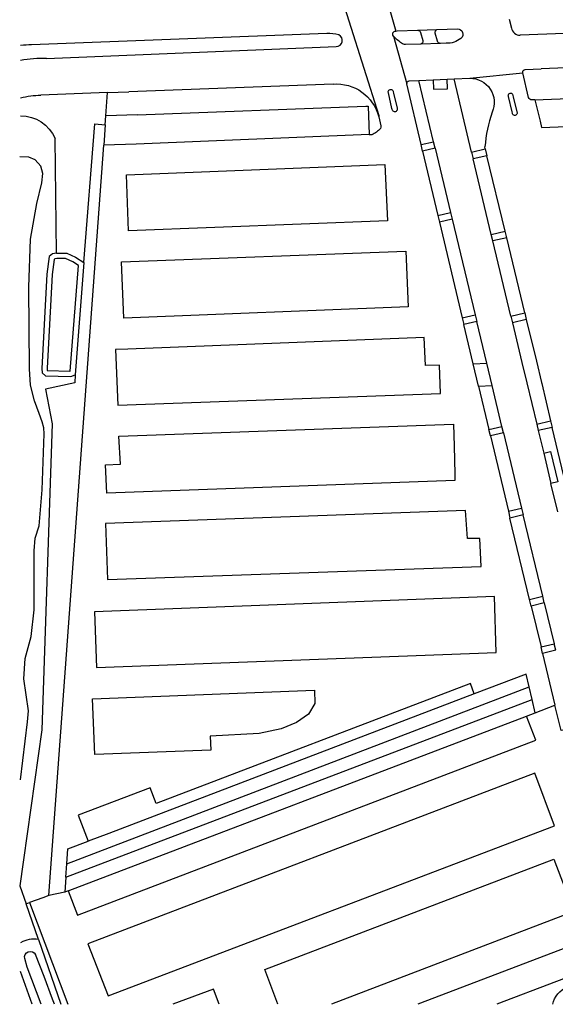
# Model space of a CAD drawing. Header units: metres. Extents: x 256351 to 256908, y 533292 to 533854.
# Tile 1 of 15: x 256352 to 256447, y 533293 to 533468. Entities that reach past the tile are written whole.
import ezdxf

# ---------------------------------------------------------------- set-up
doc = ezdxf.new("R2010")
doc.units = ezdxf.units.M
doc.header["$LTSCALE"] = 0.5
for name, color, linetype in [('G_BTD', 84, 'Continuous'), ('G_OWG', 9, 'Continuous'), ('G_OWT', 111, 'Continuous'), ('G_WGD', 8, 'Continuous'), ('G_WTD', 140, 'Continuous')]:
    doc.layers.add(name, color=color, linetype=linetype)

msp = doc.modelspace()

# ---------------------------------------------------------------- linework, layer by layer
at = {"layer": 'G_BTD'}
for points in [[(256363.391, 533424.914), (256365.298, 533449.61), (256367.179, 533449.462)], [(256353.077, 533310.849), (256353.689, 533311.068)]]:
    msp.add_lwpolyline(points, dxfattribs=at)
msp.add_lwpolyline([(256446.777, 533292.946, -0.2392587), (256449.336, 533296.047)], format="xyb", dxfattribs=at)
at = {"layer": 'G_OWG'}
msp.add_lwpolyline([(256367.295, 533451.053), (256367.597, 533455.191)], dxfattribs=at)
at = {"layer": 'G_OWT'}
for points in [[(256352.12, 533451.024, -0.306619), (256358.235, 533447.002)], [(256355.286, 533304.487, 0.1802466), (256352.12, 533303.902, 0.1802466)]]:
    msp.add_lwpolyline(points, format="xyb", dxfattribs=at)
for points in [[(256358.493, 533426.605), (256358.235, 533447.002)], [(256358.493, 533426.605), (256357.799, 533426.491), (256357.205, 533425.984), (256356.786, 533422.886), (256355.874, 533406.102), (256355.938, 533405.283), (256356.531, 533404.777), (256361.031, 533404.638), (256361.849, 533404.938)], [(256358.493, 533426.605), (256360.314, 533426.628), (256361.893, 533425.913), (256363.391, 533424.914)], [(256363.391, 533424.914), (256361.849, 533404.938)], [(256361.849, 533404.938), (256361.739, 533403.518), (256356.522, 533402.414), (256357.735, 533396.213), (256355.896, 533341.796), (256351.963, 533314.056), (256353.077, 533310.849)], [(256355.286, 533304.487), (256353.077, 533310.849)], [(256355.286, 533304.487), (256359.294, 533292.946)], [(256354.19, 533292.946), (256352.12, 533298.761)]]:
    msp.add_lwpolyline(points, dxfattribs=at)
at = {"layer": 'G_WGD'}
for points in [[(256407.831, 533476.395), (256415.834, 533451.068), (256415.819, 533450.88)], [(256416.561, 533474.259), (256416.558, 533474.229), (256418.845, 533466.129)], [(256439.007, 533468.233), (256439.427, 533466.66)], [(256426.183, 533466.378), (256429.822, 533466.522)], [(256491.357, 533467.316), (256441.004, 533465.409)], [(256406.598, 533465.695), (256354.081, 533463.699)], [(256418.431, 533465.242), (256420.796, 533456.721)], [(256418.845, 533466.129), (256419.119, 533466.151), (256422.747, 533466.256)], [(256422.747, 533466.266), (256426.183, 533466.388)], [(256422.747, 533466.266), (256422.747, 533466.256)], [(256423.269, 533465.864), (256423.657, 533464.426)], [(256426.271, 533464.31), (256425.863, 533465.759)], [(256426.183, 533466.388), (256426.183, 533466.378)], [(256356.741, 533461.256), (256408.269, 533463.387)], [(256423.297, 533463.785), (256420.592, 533463.709)], [(256426.813, 533463.927), (256423.297, 533463.775)], [(256423.297, 533463.775), (256423.297, 533463.785)], [(256427.829, 533463.969), (256426.813, 533463.937)], [(256426.813, 533463.927), (256426.813, 533463.937)], [(256507.599, 533461.905), (256444.711, 533459.424)], [(256429.23, 533457.61), (256432.011, 533457.722)], [(256432.011, 533457.722), (256441.473, 533458.713)], [(256442.487, 533454.328), (256441.473, 533458.713)], [(256441.885, 533459.304), (256444.711, 533459.424)], [(256407.695, 533456.697), (256371.352, 533455.333)], [(256423.349, 533445.937), (256420.796, 533456.721)], [(256421.24, 533457.273), (256422.974, 533457.352)], [(256422.974, 533457.352), (256425.502, 533457.466)], [(256425.598, 533446.418), (256422.974, 533457.352)], [(256425.502, 533457.466), (256425.567, 533455.778), (256428.082, 533455.859), (256428.024, 533457.561)], [(256425.502, 533457.466), (256428.024, 533457.561)], [(256428.024, 533457.561), (256429.23, 533457.61)], [(256432.355, 533444.554), (256429.23, 533457.61)], [(256443.597, 533453.912), (256507.81, 533456.413)], [(256367.597, 533455.191), (256355.72, 533454.739)], [(256367.597, 533455.191), (256371.352, 533455.333)], [(256418.216, 533452.171), (256418.164, 533452.367), (256417.546, 533455.1)], [(256418.412, 533455.327), (256418.471, 533455.091), (256419.086, 533452.404)], [(256439.595, 533451.54), (256439.565, 533451.751), (256438.926, 533454.473)], [(256439.694, 533454.662), (256439.766, 533454.408), (256440.414, 533451.73)], [(256372.94, 533451.22), (256413.532, 533452.734)], [(256413.532, 533452.734), (256413.932, 533452.749), (256414.118, 533447.714)], [(256443.597, 533453.912), (256443.071, 533453.894)], [(256443.597, 533453.912), (256444.519, 533450.106)], [(256367.179, 533449.462), (256367.295, 533451.053)], [(256372.94, 533451.22), (256367.295, 533451.053)], [(256415.819, 533450.88), (256416.218, 533449.237)], [(256444.519, 533450.106), (256444.8, 533448.947), (256509.137, 533451.497)], [(256367.179, 533449.462), (256366.914, 533445.834)], [(256414.118, 533447.714), (256372.691, 533446.002)], [(256414.589, 533447.678), (256414.12, 533447.661), (256414.118, 533447.714)], [(256357.161, 533312.298), (256366.914, 533445.834)], [(256372.691, 533446.002), (256366.914, 533445.834)], [(256423.349, 533445.937), (256425.598, 533446.418)], [(256423.626, 533444.772), (256423.349, 533445.937)], [(256425.873, 533445.272), (256425.598, 533446.418)], [(256434.786, 533445.146), (256434.723, 533445.518)], [(256425.873, 533445.272), (256423.626, 533444.772)], [(256423.626, 533444.772), (256426.357, 533433.287)], [(256425.873, 533445.272), (256428.623, 533433.816)], [(256432.355, 533444.554), (256434.786, 533445.146)], [(256432.355, 533444.554), (256432.636, 533443.383)], [(256435.075, 533443.943), (256432.636, 533443.383)], [(256434.786, 533445.146), (256435.075, 533443.943)], [(256438.311, 533430.487), (256435.075, 533443.943)], [(256416.932, 533442.358), (256417.391, 533432.331), (256371.312, 533430.583), (256370.963, 533440.536), (256416.932, 533442.358)], [(256435.852, 533429.944), (256432.636, 533443.383)], [(256426.357, 533433.287), (256428.623, 533433.816)], [(256426.357, 533433.287), (256426.64, 533432.1)], [(256428.623, 533433.816), (256428.9, 533432.66)], [(256428.9, 533432.66), (256426.64, 533432.1)], [(256426.64, 533432.1), (256430.688, 533415.076)], [(256428.9, 533432.66), (256432.989, 533415.625)], [(256435.852, 533429.944), (256438.311, 533430.487)], [(256436.125, 533428.802), (256435.852, 533429.944)], [(256438.589, 533429.335), (256438.311, 533430.487)], [(256438.589, 533429.335), (256436.125, 533428.802)], [(256439.336, 533415.388), (256436.125, 533428.802)], [(256441.803, 533415.969), (256438.589, 533429.335)], [(256370.479, 533415.011), (256370.041, 533425.036), (256420.642, 533426.931), (256421.071, 533417.023), (256370.479, 533415.011)], [(256439.336, 533415.388), (256441.803, 533415.969)], [(256441.803, 533415.969), (256442.081, 533414.813)], [(256430.688, 533415.076), (256432.989, 533415.625)], [(256430.688, 533415.076), (256430.969, 533413.895)], [(256433.269, 533414.459), (256430.969, 533413.895)], [(256432.989, 533415.625), (256433.269, 533414.459)], [(256435.06, 533406.998), (256433.269, 533414.459)], [(256439.336, 533415.388), (256439.616, 533414.215)], [(256442.081, 533414.813), (256439.616, 533414.215)], [(256439.616, 533414.215), (256441.305, 533407.16), (256442.169, 533403.55), (256443.935, 533396.172)], [(256442.081, 533414.813), (256443.865, 533407.397), (256444.775, 533403.602), (256444.82, 533403.415), (256446.411, 533396.781)], [(256432.627, 533406.926), (256430.969, 533413.895)], [(256424.139, 533406.601), (256423.922, 533411.595), (256371.176, 533409.532), (256369.009, 533409.447), (256369.406, 533399.567), (256426.828, 533401.646), (256426.61, 533406.695), (256424.139, 533406.601)], [(256432.627, 533406.926), (256435.06, 533406.998)], [(256433.578, 533402.927), (256432.627, 533406.926)], [(256436, 533403.082), (256435.06, 533406.998)], [(256433.578, 533402.927), (256436, 533403.082)], [(256433.578, 533402.927), (256435.416, 533395.246)], [(256437.751, 533395.785), (256436, 533403.082)], [(256443.935, 533396.172), (256446.411, 533396.781)], [(256446.411, 533396.781), (256446.694, 533395.598)], [(256367.241, 533388.938), (256369.915, 533389.067), (256369.607, 533394.011), (256429.101, 533396.164), (256429.242, 533392.269), (256429.348, 533387.311), (256429.39, 533386.14), (256367.429, 533383.897), (256367.241, 533388.938)], [(256435.416, 533395.246), (256437.751, 533395.785)], [(256435.693, 533394.086), (256435.416, 533395.246)], [(256438.033, 533394.611), (256437.751, 533395.785)], [(256443.935, 533396.172), (256444.208, 533395.031)], [(256446.694, 533395.598), (256444.208, 533395.031)], [(256444.208, 533395.031), (256445.175, 533390.99)], [(256450.146, 533381.204), (256446.694, 533395.598)], [(256438.033, 533394.611), (256435.693, 533394.086)], [(256435.693, 533394.086), (256438.884, 533380.683)], [(256438.033, 533394.611), (256441.251, 533381.203)], [(256445.175, 533390.99), (256446.399, 533391.288), (256447.705, 533385.921), (256446.466, 533385.597)], [(256445.175, 533390.99), (256446.466, 533385.597)], [(256447.667, 533380.579), (256446.466, 533385.597)], [(256367.603, 533368.516), (256434.05, 533370.867), (256433.818, 533375.856), (256431.613, 533375.821), (256431.271, 533380.825), (256367.241, 533378.508), (256367.603, 533368.516)], [(256438.884, 533380.683), (256441.251, 533381.203)], [(256438.884, 533380.683), (256439.173, 533379.472)], [(256441.251, 533381.203), (256441.535, 533380.02)], [(256441.535, 533380.02), (256439.173, 533379.472)], [(256442.661, 533364.948), (256439.173, 533379.472)], [(256445.009, 533365.547), (256441.535, 533380.02)], [(256365.633, 533352.858), (256436.73, 533355.555), (256436.396, 533365.486), (256365.273, 533362.779), (256365.633, 533352.858)], [(256442.661, 533364.948), (256445.009, 533365.547)], [(256442.939, 533363.802), (256442.661, 533364.948)], [(256445.283, 533364.403), (256445.009, 533365.547)], [(256445.283, 533364.403), (256442.939, 533363.802)], [(256442.939, 533363.802), (256444.698, 533356.538)], [(256445.283, 533364.403), (256447.033, 533357.112)], [(256444.698, 533356.538), (256447.033, 533357.112)], [(256444.979, 533355.38), (256444.698, 533356.538)], [(256447.306, 533355.975), (256447.033, 533357.112)], [(256447.306, 533355.975), (256444.979, 533355.38)], [(256444.979, 533355.38), (256447.179, 533346.149)], [(256442.58, 533349.427), (256442.049, 533351.706), (256432.818, 533348.179)], [(256360.355, 533317.95), (256442.58, 533349.427)], [(256432.818, 533348.179), (256432.168, 533350), (256376.26, 533328.659), (256375.172, 533331.45), (256362.347, 533326.622), (256364.131, 533321.951)], [(256443.098, 533347.205), (256442.58, 533349.427)], [(256432.818, 533348.179), (256367.803, 533323.337), (256364.131, 533321.951)], [(256404.48, 533346.479), (256403.342, 533344.583), (256401.17, 533343.108), (256398.48, 533341.949), (256394.549, 533341.106), (256385.86, 533340.685), (256385.964, 533338.161), (256365.31, 533337.366), (256364.902, 533347.306), (256404.378, 533348.863), (256404.48, 533346.479)], [(256360.189, 533315.593), (256443.098, 533347.205)], [(256443.657, 533344.806), (256443.098, 533347.205)], [(256443.657, 533344.806), (256447.179, 533346.149)], [(256450.621, 533342.166), (256448.297, 533341.658), (256447.179, 533346.149)], [(256360.569, 533313.119), (256442.118, 533344.219)], [(256360.569, 533313.119), (256362.218, 533308.796), (256443.756, 533339.924), (256442.118, 533344.219)], [(256442.118, 533344.219), (256443.657, 533344.806)], [(256367.719, 533294.429), (256447.096, 533324.725), (256443.575, 533334.085), (256364.099, 533303.734), (256367.719, 533294.429)], [(256360.355, 533317.95), (256360.547, 533320.598), (256364.131, 533321.951)], [(256360.189, 533315.593), (256360.355, 533317.95)], [(256397.848, 533292.946), (256395.538, 533299.162), (256446.962, 533318.786)], [(256446.962, 533318.786), (256450.522, 533309.455), (256407.421, 533292.946)], [(256360.189, 533315.593), (256359.995, 533312.9)], [(256359.995, 533312.9), (256357.161, 533312.298)], [(256360.569, 533313.119), (256359.995, 533312.9)], [(256357.161, 533312.298), (256356.053, 533311.913), (256353.689, 533311.068)], [(256353.689, 533311.068), (256360.531, 533292.946)], [(256456.902, 533305.962), (256422.755, 533292.946)], [(256456.902, 533305.962), (256458.089, 533301.04), (256436.82, 533292.946)], [(256387.437, 533292.946), (256386.415, 533295.666), (256379.221, 533292.946)]]:
    msp.add_lwpolyline(points, dxfattribs=at)
for points in [[(256429.822, 533466.522, -0.7022731), (256430.45, 533464.813)], [(256439.427, 533466.66, 0.3909731), (256441.004, 533465.409)], [(256408.704, 533465.425, 0.0873966), (256406.598, 533465.695)], [(256408.269, 533463.387, 0.829837), (256408.704, 533465.425)], [(256418.431, 533465.242, -0.6196885), (256418.845, 533466.129)], [(256419.89, 533463.943, -0.0463048), (256418.431, 533465.242)], [(256422.747, 533466.256, -0.3304999), (256423.269, 533465.864)], [(256425.863, 533465.759, -0.3847172), (256426.183, 533466.378)], [(256430.45, 533464.813, -0.1895395), (256427.829, 533463.969)], [(256354.081, 533463.699, 0.0103355), (256352.12, 533463.553, 0.0103355)], [(256420.592, 533463.709, -0.1672418), (256419.89, 533463.943)], [(256423.657, 533464.426, -0.406216), (256423.297, 533463.785)], [(256426.813, 533463.937, -0.3761458), (256426.271, 533464.31)], [(256356.741, 533461.256, 0.0445674), (256352.12, 533460.89, 0.0445674)], [(256432.011, 533457.722, -0.5493741), (256435.989, 533451.685)], [(256441.473, 533458.713, -0.4519271), (256441.885, 533459.304)], [(256407.695, 533456.697, -0.3646903), (256415.819, 533450.88)], [(256420.796, 533456.721, -0.4569915), (256421.24, 533457.273)], [(256352.12, 533454.252, -0.0453299), (256355.72, 533454.739)], [(256417.546, 533455.1, -1.1483427), (256418.412, 533455.327)], [(256438.926, 533454.473, -1.2864491), (256439.694, 533454.662)], [(256443.071, 533453.894, -0.3944215), (256442.487, 533454.328)], [(256419.086, 533452.404, -1.1860067), (256418.216, 533452.171)], [(256435.989, 533451.685, 0.0649034), (256434.723, 533445.518)], [(256440.414, 533451.73, -1.2564027), (256439.595, 533451.54)], [(256416.218, 533449.237, -0.2314192), (256416.127, 533448.792)], [(256416.127, 533448.792, -0.11459), (256414.589, 533447.678)]]:
    msp.add_lwpolyline(points, format="xyb", dxfattribs=at)
at = {"layer": 'G_WTD'}
for points in [[(256352.12, 533332.878), (256353.348, 533343.225), (256353.505, 533345.168), (256352.718, 533350.842), (256352.928, 533354.471), (256353.983, 533358.363), (256354.556, 533363.15), (256354.505, 533368.984), (256354.506, 533373.658), (256354.716, 533375.863), (256355.399, 533378.075), (256355.924, 533384.49), (256356.322, 533394.48), (256356.256, 533395.531), (256355.928, 533396.582), (256355.402, 533398.097), (256354.613, 533400.331), (256353.89, 533403.093), (256353.718, 533405.999), (256353.56, 533420.557), (256353.876, 533429.072), (256354.979, 533435.424), (256355.9, 533439.105), (256356.097, 533440.782), (256355.736, 533442.063), (256354.683, 533443.181), (256353.598, 533443.674), (256351.954, 533443.74)], [(256358.576, 533425.66), (256358.212, 533425.6), (256358.094, 533425.499), (256357.728, 533422.797), (256356.822, 533406.113), (256356.85, 533405.748), (256356.892, 533405.712), (256360.877, 533405.589), (256360.953, 533405.617), (256362.405, 533424.435), (256361.433, 533425.083), (256360.116, 533425.68), (256358.576, 533425.66)], [(256358.166, 533292.946), (256357.816, 533293.851), (256356.308, 533297.917), (256354.766, 533301.836)], [(256355.793, 533292.946), (256353.276, 533299.525), (256352.848, 533301.089)]]:
    msp.add_lwpolyline(points, dxfattribs=at)
msp.add_lwpolyline([(256352.848, 533301.089, -0.8505159), (256354.766, 533301.836)], format="xyb", dxfattribs=at)

doc.saveas('drawing.dxf')
